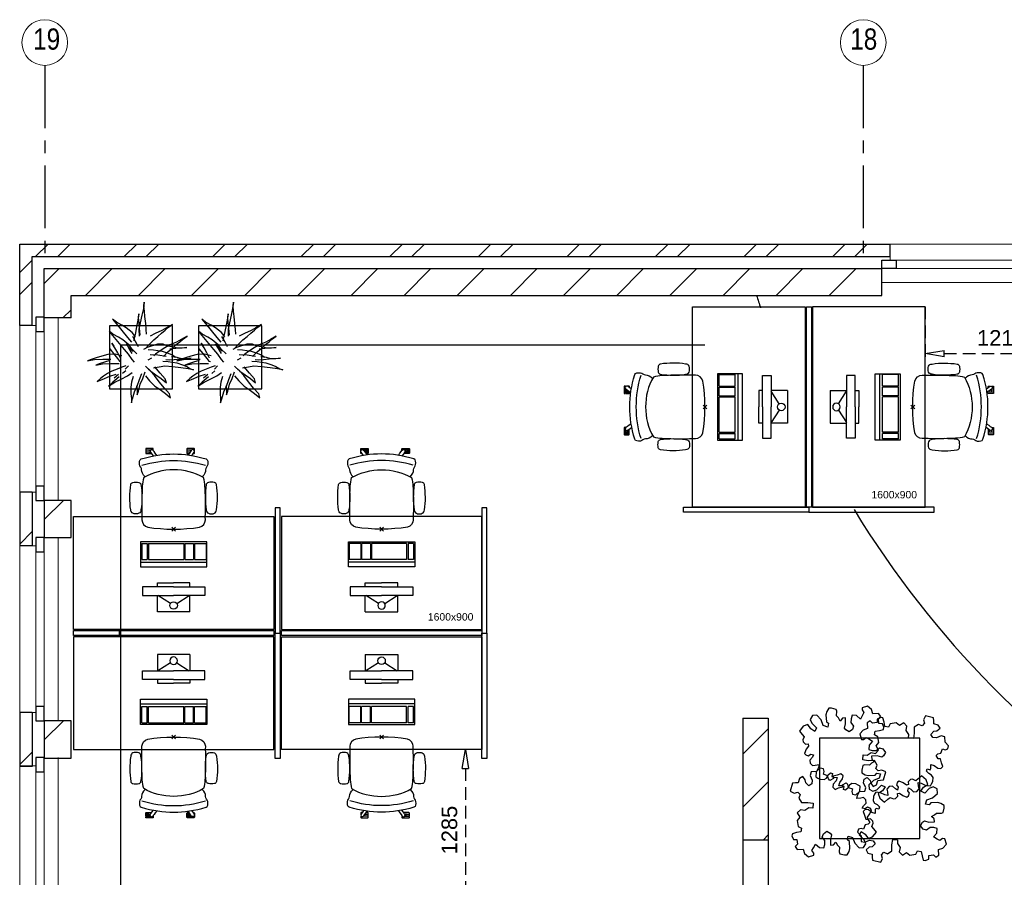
# Model space of a CAD drawing. Header units: millimetres. Extents: x -75976 to 232306, y 42824 to 140527.
# Tile 38 of 199: x 54007 to 61868, y 129765 to 136611. Entities that reach past the tile are written whole.
import ezdxf

# ---------------------------------------------------------------- set-up
doc = ezdxf.new("R2010")
doc.units = ezdxf.units.MM
doc.header["$LTSCALE"] = 400
doc.header["$PDMODE"] = 3
doc.header["$PDSIZE"] = 15
doc.linetypes.add('CENTER', pattern=[2, 1.25, -0.25, 0.25, -0.25])
doc.linetypes.add('HIDDEN', pattern=[0.375, 0.25, -0.125])
for name, color, linetype in [('-gd', 2, 'Continuous'), ('-ve', 2, 'HIDDEN'), ('inlay', 6, 'Continuous'), ('inr', 4, 'Continuous'), ('plant', 114, 'Continuous'), ('plat', 5, 'Continuous'), ('sona-s008_ip0', 7, 'Continuous'), ('stramien', 1, 'CENTER'), ('symbol', 1, 'Continuous'), ('timmerwerk-ge', 150, 'Continuous')]:
    doc.layers.add(name, color=color, linetype=linetype)
for name, color, linetype, lineweight in [('Buitenkozijnen', 140, 'Continuous', 15), ('mat-baksteen', 5, 'Continuous', 25), ('mat-beton (ihwg)', 5, 'Continuous', 25), ('mat-kalkzandsteen', 5, 'Continuous', 25), ('None', 7, 'Continuous', 9)]:
    doc.layers.add(name, color=color, linetype=linetype, lineweight=lineweight)
doc.styles.add('Arial', font='arial.ttf', dxfattribs={"height": 176.388889})
doc.styles.add('Arial Narrow', font='ARIALN.TTF', dxfattribs={"height": 222.25})
doc.styles.get("Standard").update_dxf_attribs({"font": 'arial.ttf'})
doc.dimstyles.new('CAL-N1-050-25', dxfattribs={"dimscale": 50, "dimtxt": 2.5, "dimasz": 3, "dimexe": 1.5, "dimexo": 0, "dimgap": 0.3, "dimtad": 0, "dimdec": 4, "dimrnd": 1, "dimdsep": 46, "dimtxsty": 'Standard', "dimblk": 'CLOSED', "dimcen": 0, "dimdle": 1.25, "dimclrt": 249, "dimadec": 0, "dimazin": 0, "dimtfac": 0.9, "dimtdec": 4, "dimtix": 1, "dimtmove": 0, "dimatfit": 3, "dimldrblk": 'CLOSED', "dimfxl": 1, "dimtvp": 1, "dimtolj": 1, "dimtzin": 0, "dimarcsym": 0})

# ---------------------------------------------------------------- blocks, each defined once
blk = doc.blocks.new('*X15')
at = {"layer": 'None', "lineweight": 9}
for p, q in [((-50108.9, 4621.1), (-49908.9, 4821.1)), ((-50108.9, 4196.9), (-49908.9, 4396.9)), ((-49946.5, 3935), (-49908.9, 3972.6))]:
    blk.add_line(p, q, dxfattribs=at)
blk = doc.blocks.new('*X66')
at = {"layer": 'None', "lineweight": 9}
for p, q in [((-55756.7, 8590), (-55656.7, 8690)), ((-55580.3, 8590), (-55480.3, 8690)), ((-55049.6, 8590), (-54949.6, 8690)), ((-54873.2, 8590), (-54773.2, 8690)), ((-54342.5, 8590), (-54242.5, 8690)), ((-54166.1, 8590), (-54066.1, 8690)), ((-53635.4, 8590), (-53535.4, 8690)), ((-53459, 8590), (-53359, 8690)), ((-52928.3, 8590), (-52828.3, 8690)), ((-52751.9, 8590), (-52651.9, 8690)), ((-52221.2, 8590), (-52121.2, 8690)), ((-52044.8, 8590), (-51944.8, 8690)), ((-51514.1, 8590), (-51414.1, 8690)), ((-51337.7, 8590), (-51237.7, 8690)), ((-50807, 8590), (-50707, 8690)), ((-50630.6, 8590), (-50530.6, 8690)), ((-50099.9, 8590), (-49999.9, 8690)), ((-49923.5, 8590), (-49823.5, 8690)), ((-49392.8, 8590), (-49292.8, 8690)), ((-49216.4, 8590), (-49116.4, 8690))]:
    blk.add_line(p, q, dxfattribs=at)
blk = doc.blocks.new('*X67')
at = {"layer": 'None', "lineweight": 9}
for p, q in [((-55883.9, 8462.8), (-55783.9, 8562.8)), ((-55883.9, 8286.4), (-55783.9, 8386.4))]:
    blk.add_line(p, q, dxfattribs=at)
blk = doc.blocks.new('Gevelpui best-uitbr 1330 (2D)')
at = {"layer": 'Buitenkozijnen', "lineweight": 15}
for p, q in [((-731.5, 71), (731.5, 71)), ((-731.5, 4), (-731.5, 71)), ((-731.5, 4), (731.5, 4)), ((731.5, 4), (731.5, 71))]:
    blk.add_line(p, q, dxfattribs=at)
at = {"layer": 'Buitenkozijnen', "color": 92, "lineweight": 25}
for points in [[(-731.5, 71), (-617.5, 71), (-617.5, 4), (-731.5, 4)], [(617.5, 71), (731.5, 71), (731.5, 4), (617.5, 4)]]:
    blk.add_lwpolyline(points, close=True, dxfattribs=at)
at = {"layer": 'None', "color": 43, "linetype": 'Continuous', "lineweight": 9}
blk.add_line((-731.5, -107), (731.5, -107), dxfattribs=at)
at = {"layer": 'None', "color": 43, "linetype": 'Continuous', "lineweight": 9, "flags": 128}
blk.add_lwpolyline([(-665, 71), (-665, 200), (665, 200), (665, 71)], dxfattribs=at)
blk = doc.blocks.new('*X68')
at = {"layer": 'None', "lineweight": 9}
for p, q in [((-55628.9, 8435), (-55569.9, 8494)), ((-55359.6, 8280), (-55145.6, 8494)), ((-54935.3, 8280), (-54721.3, 8494)), ((-54511.1, 8280), (-54297.1, 8494)), ((-54086.8, 8280), (-53872.8, 8494)), ((-53662.6, 8280), (-53448.6, 8494)), ((-53238.3, 8280), (-53024.3, 8494)), ((-52814, 8280), (-52600, 8494)), ((-52389.8, 8280), (-52175.8, 8494)), ((-51965.5, 8280), (-51751.5, 8494)), ((-51541.2, 8280), (-51327.2, 8494)), ((-51117, 8280), (-50903, 8494)), ((-50692.7, 8280), (-50478.7, 8494)), ((-50268.4, 8280), (-50054.4, 8494)), ((-49844.2, 8280), (-49630.2, 8494)), ((-49419.9, 8280), (-49205.9, 8494))]:
    blk.add_line(p, q, dxfattribs=at)
blk = doc.blocks.new('*X69')
at = {"layer": 'None', "lineweight": 9}
for p, q in [((-55687.9, 8375.9), (-55628.9, 8435)), ((-55538.6, 8101), (-55473.9, 8165.7))]:
    blk.add_line(p, q, dxfattribs=at)
blk = doc.blocks.new('*X55')
at = {"layer": 'None', "lineweight": 9}
blk.add_line((-148.5, -148.5), (4, 4), dxfattribs=at)
blk = doc.blocks.new('*X56')
at = {"layer": 'None', "lineweight": 9}
blk.add_line((100, 100), (200, 200), dxfattribs=at)
blk = doc.blocks.new('Penant best-uitbr  (2D)')
at = {"layer": 'mat-baksteen', "lineweight": 25}
for p, q in [((-215, 200), (215, 200)), ((-215, 100), (-215, 200)), ((215, 100), (215, 200)), ((-215, 100), (215, 100))]:
    blk.add_line(p, q, dxfattribs=at)
at = {"layer": 'mat-kalkzandsteen', "lineweight": 25}
blk.add_lwpolyline([(-148.5, 4), (148.5, 4), (148.5, -210), (-148.5, -210)], close=True, dxfattribs=at)
at = {"layer": 'mat-baksteen'}
blk.add_blockref('*X56', (0, 0), dxfattribs=at)
at = {"layer": 'mat-kalkzandsteen'}
blk.add_blockref('*X55', (0, 0), dxfattribs=at)
blk = doc.blocks.new('SYMB-BM02_B2')
at = {"layer": 'plant'}
blk.add_lwpolyline([(97.9, 356.4), (65.8, 370.6), (46.1, 367.1), (22.9, 343.9), (26.5, 317.2), (5.1, 313.6), (-27.1, 336.8), (-68.1, 352.8), (-84.2, 340.4), (-93.1, 315.4), (-77.1, 290.5), (-84.2, 262), (-105.6, 274.4), (-134.2, 301.2), (-166.3, 297.6), (-189.5, 272.7), (-184.2, 245.9), (-180.6, 208.5), (-209.2, 213.9), (-255.6, 237), (-302, 240.6), (-314.5, 221), (-325.2, 197.9), (-328.8, 156.9), (-314.5, 133.7), (-285.9, 119.5), (-262.7, 94.6), (-269.9, 73.2), (-298.4, 80.3), (-305.6, 67.8), (-307.4, 28.6), (-341.3, 37.6), (-375.2, 66.1), (-405.5, 69.6), (-427, 48.2), (-412.7, 12.6), (-402, -28.3), (-380.6, -26.6), (-360.9, -62.2), (-377, -76.4), (-407.3, -83.6), (-423.4, -126.3), (-448.4, -119.2), (-475.2, -126.3), (-482.3, -158.4), (-448.4, -194), (-446.6, -249.2), (-410.9, -258.1), (-362.7, -236.7), (-327, -242.1), (-307.4, -272.4), (-337.7, -302.6), (-366.3, -308), (-398.4, -332.9), (-380.6, -365), (-337.7, -377.5), (-335.9, -406), (-332.4, -436.2), (-252, -457.6), (-234.2, -418.4), (-243.1, -382.8), (-219.9, -357.9), (-184.2, -372.1), (-139.5, -343.6), (-141.3, -283.1), (-132.4, -229.6), (-84.2, -233.2), (-86, -270.6), (-59.2, -311.6), (-68.1, -354.3), (-36, -386.4), (6.8, -361.4), (39, -388.1), (97.9, -377.5), (115.7, -343.6), (153.2, -350.7), (160.4, -393.5), (171.1, -436.2), (192.5, -439.8), (228.2, -425.5), (230, -389.9), (274.6, -384.6), (299.6, -407.7), (328.2, -386.4), (326.4, -329.4), (369.2, -315.1), (403.2, -275.9), (387.1, -222.5), (365.7, -220.7), (338.9, -240.3), (312.1, -226.1), (274.6, -204.7), (308.6, -165.5), (312.1, -121), (278.2, -112.1), (240.7, -110.3), (205, -137), (171.1, -126.3), (146.1, -92.5), (165.7, -58.6), (183.6, -44.4), (228.2, -56.8), (285.3, -55.1), (281.8, -24.8), (255, -1.6), (285.3, 14.4), (305, 34), (353.2, 32.2), (371, 37.6), (381.7, 83.9), (381.7, 110.6), (349.6, 130.2), (317.5, 139.1), (247.9, 135.5), (231.8, 114.1), (194.3, 121.3), (208.6, 165.8), (265.7, 187.2), (313.9, 229.9), (310.3, 274.4), (271.1, 295.8), (231.8, 279.8), (187.2, 233.5), (149.7, 251.3), (176.4, 290.5), (219.3, 319), (203.2, 365.3), (155, 404.5), (121.1, 376), (97.9, 356.4)], dxfattribs=at)
blk = doc.blocks.new('boom nieuw 01')
at = {"layer": 'plant', "extrusion": (0, -4.44089e-16, -1)}
for p, q in [((-574, 694), (-627, 737)), ((-627, 737), (-616, 698)), ((-574, 694), (-627, 737)), ((-627, 737), (-616, 698)), ((-285, 709), (-298, 670)), ((-285, 665), (-285, 709)), ((-238, 749), (-257, 677)), ((-238, 749), (-257, 677)), ((-225, 789), (-238, 749)), ((-225, 789), (-238, 749)), ((-225, 745), (-225, 789)), ((-225, 745), (-225, 789)), ((-219, 696), (-225, 745)), ((-219, 696), (-225, 745)), ((-616, 698), (-564, 639)), ((-616, 698), (-564, 639)), ((-519, 654), (-574, 694)), ((-519, 654), (-574, 694)), ((-564, 639), (-510, 574)), ((-564, 639), (-510, 574)), ((-467, 618), (-519, 654)), ((-467, 618), (-519, 654)), ((-412, 565), (-467, 618)), ((-412, 565), (-467, 618)), ((-298, 670), (-316, 598)), ((-284, 619), (-308, 551)), ((-284, 619), (-308, 551)), ((-279, 616), (-285, 665)), ((-257, 677), (-284, 619)), ((-257, 677), (-284, 619)), ((-227, 576), (-219, 630)), ((-227, 576), (-219, 630)), ((-219, 630), (-219, 696)), ((-219, 630), (-219, 696)), ((9, 617), (-55, 579)), ((9, 617), (-55, 579)), ((-36, 579), (9, 617)), ((-36, 579), (9, 617)), ((-531, 541), (-584, 584)), ((-584, 584), (-573, 545)), ((-531, 541), (-584, 584)), ((-584, 584), (-573, 545)), ((-573, 545), (-520, 486)), ((-573, 545), (-520, 486)), ((-476, 501), (-531, 541)), ((-476, 501), (-531, 541)), ((-510, 574), (-463, 510)), ((-510, 574), (-463, 510)), ((-463, 510), (-423, 466)), ((-463, 510), (-423, 466)), ((-369, 511), (-412, 565)), ((-369, 511), (-412, 565)), ((-344, 540), (-368, 472)), ((-316, 598), (-344, 540)), ((-308, 551), (-333, 488)), ((-308, 551), (-333, 488)), ((-243, 519), (-227, 576)), ((-243, 519), (-227, 576)), ((-187, 511), (-234, 479)), ((-187, 511), (-234, 479)), ((-119, 548), (-187, 511)), ((-55, 579), (-119, 548)), ((-55, 579), (-119, 548)), ((-101, 524), (-55, 560)), ((-101, 524), (-55, 560)), ((-95, 500), (-50, 537)), ((-4, 517), (-70, 496)), ((-4, 517), (-70, 496)), ((-55, 560), (-36, 579)), ((-55, 560), (-36, 579)), ((73, 551), (-4, 517)), ((73, 551), (-4, 517)), ((20, 490), (61, 517)), ((20, 490), (61, 517)), ((61, 517), (92, 539)), ((61, 517), (92, 539)), ((126, 569), (73, 551)), ((126, 569), (73, 551)), ((92, 539), (126, 569)), ((92, 539), (126, 569)), ((-831, 440), (-863, 451)), ((-863, 451), (-808, 440)), ((-831, 440), (-863, 451)), ((-863, 451), (-808, 440)), ((-793, 417), (-831, 440)), ((-793, 417), (-831, 440)), ((-808, 440), (-733, 432)), ((-808, 440), (-733, 432)), ((-751, 400), (-793, 417)), ((-751, 400), (-793, 417)), ((-733, 432), (-646, 419)), ((-733, 432), (-646, 419)), ((-646, 419), (-567, 415)), ((-646, 419), (-567, 415)), ((-567, 415), (-510, 423)), ((-567, 415), (-510, 423)), ((-520, 486), (-467, 421)), ((-520, 486), (-467, 421)), ((-510, 423), (-451, 434)), ((-510, 423), (-451, 434)), ((-424, 465), (-476, 501)), ((-424, 465), (-476, 501)), ((-369, 412), (-424, 465)), ((-369, 412), (-424, 465)), ((-423, 466), (-397, 444)), ((-423, 466), (-397, 444)), ((-195, 409), (-161, 444)), ((-170, 410), (-128, 424)), ((-170, 410), (-128, 424)), ((-167, 460), (-136, 488)), ((-167, 460), (-136, 488)), ((-128, 424), (-78, 443)), ((-128, 424), (-78, 443)), ((-78, 443), (-25, 464)), ((-78, 443), (-25, 464)), ((-25, 464), (20, 490)), ((-25, 464), (20, 490)), ((-838, 331), (-790, 339)), ((-838, 331), (-790, 339)), ((-787, 335), (-838, 331)), ((-787, 335), (-838, 331)), ((-790, 339), (-724, 343)), ((-790, 339), (-724, 343)), ((-737, 335), (-787, 335)), ((-737, 335), (-787, 335)), ((-690, 378), (-751, 400)), ((-690, 378), (-751, 400)), ((-691, 320), (-737, 335)), ((-724, 343), (-665, 349)), ((-724, 343), (-665, 349)), ((-636, 315), (-691, 320)), ((-636, 315), (-691, 320)), ((-601, 365), (-690, 378)), ((-601, 365), (-690, 378)), ((-642, 298), (-680, 321)), ((-642, 298), (-680, 321)), ((-665, 349), (-613, 352)), ((-665, 349), (-613, 352)), ((-613, 352), (-578, 349)), ((-613, 352), (-578, 349)), ((-553, 314), (-604, 263)), ((-553, 314), (-604, 263)), ((-547, 362), (-601, 365)), ((-547, 362), (-601, 365)), ((-583, 313), (-496, 300)), ((-583, 313), (-496, 300)), ((-472, 292), (-455, 309)), ((-472, 292), (-455, 309)), ((-398, 347), (-436, 328)), ((-398, 347), (-436, 328)), ((-231, 344), (-254, 371)), ((-231, 344), (-254, 371)), ((-192, 292), (-231, 344)), ((-192, 292), (-231, 344)), ((-127, 307), (-59, 290)), ((-127, 307), (-59, 290)), ((-105, 362), (-122, 364)), ((-105, 362), (-122, 364)), ((-113, 330), (-85, 277)), ((-113, 330), (-85, 277)), ((-83, 336), (-105, 362)), ((-83, 336), (-105, 362)), ((-15, 385), (-100, 387)), ((-15, 385), (-100, 387)), ((-43, 284), (-83, 336)), ((-43, 284), (-83, 336)), ((69, 341), (-16, 343)), ((69, 341), (-16, 343)), ((71, 388), (-15, 385)), ((71, 388), (-15, 385)), ((-5, 354), (51, 371)), ((-5, 354), (51, 371)), ((16, 294), (79, 310)), ((16, 294), (79, 310)), ((51, 371), (104, 389)), ((51, 371), (104, 389)), ((154, 344), (69, 341)), ((154, 344), (69, 341)), ((140, 402), (71, 388)), ((140, 402), (71, 388)), ((79, 310), (135, 327)), ((79, 310), (135, 327)), ((104, 389), (140, 402)), ((104, 389), (140, 402)), ((135, 327), (188, 345)), ((135, 327), (188, 345)), ((224, 359), (154, 344)), ((224, 359), (154, 344)), ((188, 345), (224, 359)), ((188, 345), (224, 359)), ((-794, 221), (-746, 230)), ((-794, 221), (-746, 230)), ((-743, 226), (-794, 221)), ((-743, 226), (-794, 221)), ((-746, 230), (-680, 234)), ((-746, 230), (-680, 234)), ((-694, 225), (-743, 226)), ((-694, 225), (-743, 226)), ((-647, 211), (-694, 225)), ((-647, 211), (-694, 225)), ((-648, 228), (-686, 193)), ((-648, 228), (-686, 193)), ((-680, 234), (-621, 240)), ((-680, 234), (-621, 240)), ((-604, 263), (-648, 228)), ((-604, 263), (-648, 228)), ((-592, 206), (-647, 211)), ((-592, 206), (-647, 211)), ((-601, 281), (-642, 298)), ((-601, 281), (-642, 298)), ((-620, 196), (-568, 225)), ((-620, 196), (-568, 225)), ((-540, 259), (-601, 281)), ((-540, 259), (-601, 281)), ((-549, 186), (-592, 206)), ((-549, 186), (-592, 206)), ((-568, 225), (-511, 263)), ((-568, 225), (-511, 263)), ((-451, 246), (-540, 259)), ((-451, 246), (-540, 259)), ((-511, 263), (-472, 292)), ((-511, 263), (-472, 292)), ((-496, 300), (-417, 296)), ((-496, 300), (-417, 296)), ((-392, 219), (-496, 183)), ((-392, 219), (-496, 183)), ((-397, 243), (-451, 246)), ((-397, 243), (-451, 246)), ((-369, 232), (-403, 195)), ((-369, 232), (-403, 195)), ((-354, 238), (-392, 219)), ((-354, 238), (-392, 219)), ((-297, 215), (-269, 162)), ((-297, 215), (-269, 162)), ((-281, 288), (-232, 238)), ((-281, 288), (-232, 238)), ((-194, 216), (-242, 260)), ((-194, 216), (-242, 260)), ((-233, 285), (-204, 233)), ((-233, 285), (-204, 233)), ((-232, 238), (-199, 194)), ((-232, 238), (-199, 194)), ((-204, 233), (-174, 186)), ((-204, 233), (-174, 186)), ((-174, 186), (-194, 216)), ((-174, 186), (-194, 216)), ((-151, 244), (-192, 292)), ((-151, 244), (-192, 292)), ((-33, 98), (-151, 244)), ((-33, 98), (-151, 244)), ((-85, 277), (-56, 224)), ((-85, 277), (-56, 224)), ((-59, 290), (16, 294)), ((-59, 290), (16, 294)), ((-56, 224), (-25, 178)), ((-56, 224), (-25, 178)), ((-25, 178), (-46, 207)), ((-25, 178), (-46, 207)), ((-3, 235), (-43, 284)), ((-3, 235), (-43, 284)), ((-748, 141), (-796, 107)), ((-748, 141), (-796, 107)), ((-796, 107), (-737, 139)), ((-796, 107), (-737, 139)), ((-722, 163), (-748, 141)), ((-722, 163), (-748, 141)), ((-737, 139), (-688, 167)), ((-737, 139), (-688, 167)), ((-686, 193), (-722, 163)), ((-686, 193), (-722, 163)), ((-688, 167), (-620, 196)), ((-688, 167), (-620, 196)), ((-496, 183), (-549, 186)), ((-496, 183), (-549, 186)), ((-497, 109), (-535, 74)), ((-497, 109), (-535, 74)), ((-454, 144), (-497, 109)), ((-454, 144), (-497, 109)), ((-469, 77), (-417, 106)), ((-469, 77), (-417, 106)), ((-403, 195), (-454, 144)), ((-403, 195), (-454, 144)), ((-303, 34), (-304, 107)), ((-303, 34), (-304, 107)), ((-269, 162), (-239, 109)), ((-269, 162), (-239, 109)), ((-267, 114), (-235, 70)), ((-267, 114), (-235, 70)), ((-263, 89), (-248, 155)), ((-263, 89), (-248, 155)), ((-186, 120), (-227, 169)), ((-186, 120), (-227, 169)), ((-199, 194), (-138, 143)), ((-199, 194), (-138, 143)), ((-69, -25), (-186, 120)), ((-69, -25), (-186, 120)), ((-138, 143), (-93, 116)), ((-138, 143), (-93, 116)), ((-93, 116), (-36, 86)), ((-93, 116), (-36, 86)), ((-597, 22), (-646, -12)), ((-597, 22), (-646, -12)), ((-646, -12), (-586, 20)), ((-646, -12), (-586, 20)), ((-572, 44), (-597, 22)), ((-572, 44), (-597, 22)), ((-586, 20), (-537, 48)), ((-586, 20), (-537, 48)), ((-535, 74), (-572, 44)), ((-535, 74), (-572, 44)), ((-537, 48), (-469, 77)), ((-537, 48), (-469, 77)), ((-380, 87), (-378, 37)), ((-380, 87), (-378, 37)), ((-378, 37), (-372, -25)), ((-378, 37), (-372, -25)), ((-317, 95), (-308, 24)), ((-317, 95), (-308, 24)), ((-317, -32), (-303, 34)), ((-317, -32), (-303, 34)), ((-308, 24), (-304, -32)), ((-308, 24), (-304, -32)), ((-293, -58), (-278, 12)), ((-293, -58), (-278, 12)), ((-278, 12), (-263, 89)), ((-278, 12), (-263, 89)), ((-235, 70), (-173, 19)), ((-235, 70), (-173, 19)), ((-173, 19), (-128, -8)), ((-173, 19), (-128, -8)), ((-36, 86), (2, 56)), ((-36, 86), (2, 56)), ((2, 56), (-33, 98)), ((2, 56), (-33, 98)), ((-372, -25), (-363, -96)), ((-372, -25), (-363, -96)), ((-363, -96), (-359, -152)), ((-363, -96), (-359, -152)), ((-333, -108), (-317, -32)), ((-333, -108), (-317, -32)), ((-304, -32), (-299, -81)), ((-304, -32), (-299, -81)), ((-303, -124), (-293, -58)), ((-303, -124), (-293, -58)), ((-299, -81), (-303, -124)), ((-299, -81), (-303, -124)), ((-128, -8), (-72, -38)), ((-128, -8), (-72, -38)), ((-72, -38), (-33, -68)), ((-72, -38), (-33, -68)), ((-33, -68), (-69, -25)), ((-33, -68), (-69, -25)), ((-359, -152), (-354, -201)), ((-359, -152), (-354, -201)), ((-358, -244), (-348, -178)), ((-358, -244), (-348, -178)), ((-354, -201), (-358, -244)), ((-354, -201), (-358, -244)), ((-348, -178), (-333, -108)), ((-348, -178), (-333, -108))]:
    blk.add_line(p, q, dxfattribs=at)
at = {"layer": 'timmerwerk-ge', "linetype": 'Continuous', "extrusion": (0, -4.44089e-16, -1)}
for p, q in [((0, 647), (-647, 647)), ((-647, 647), (-647, 0)), ((0, 0), (0, 647)), ((-647, 0), (0, 0))]:
    blk.add_line(p, q, dxfattribs=at)
blk = doc.blocks.new('SONA-S008_B2')
at = {"layer": '-gd'}
blk.add_open_spline([(-253, -509.5), (-87.8, -560.2), (87.8, -560.2), (253, -509.5)], degree=3, dxfattribs=at)
for points in [[(-206.6, -15.8), (-79.4, 5.3), (79.6, 5.3), (206.6, -15.8)], [(-253, -272.1), (-257.1, -206.8), (-252.1, -139.2), (-253, -73.9)], [(-253, -73.9), (-253.4, -51.6), (-233.1, -20.2), (-206.6, -15.8)], [(206.6, -15.8), (233.1, -20.2), (253.4, -51.6), (253, -73.9)], [(253, -73.9), (252.1, -139.2), (257.1, -206.8), (253, -272.1)], [(-342.5, -153.6), (-353.5, -221.1), (-351.5, -287.6), (-342.5, -355.4)], [(-325.3, -126.1), (-337, -131.7), (-340.4, -140.8), (-342.5, -153.6)], [(-277.9, -126.1), (-287.8, -121.3), (-315.3, -121.3), (-325.3, -126.1)], [(-260.7, -153.6), (-262.7, -140.8), (-266.2, -131.7), (-277.9, -126.1)], [(-260.7, -355.4), (-251.6, -287.6), (-249.7, -221.1), (-260.7, -153.6)], [(260.6, -355.4), (251.6, -287.6), (249.7, -221.1), (260.6, -153.6)], [(260.6, -153.6), (262.7, -140.8), (266.2, -131.7), (277.9, -126.1)], [(277.9, -126.1), (287.8, -121.3), (315.3, -121.3), (325.3, -126.1)], [(325.3, -126.1), (337, -131.7), (340.4, -140.8), (342.5, -153.6)], [(342.5, -153.6), (353.4, -221.1), (351.5, -287.6), (342.5, -355.4)], [(-255.2, -303.9), (-254.1, -304.3), (-252.9, -304.7), (-251.7, -305.1)], [(-238.9, -411.5), (-253, -365.7), (-250.2, -318.7), (-253, -272.1)], [(253, -272.1), (250.2, -318.7), (253, -365.7), (238.9, -411.5)], [(251.9, -297.7), (252.9, -297.4), (253.8, -297.1), (254.7, -296.8)], [(-342.5, -355.4), (-341.5, -363), (-333.6, -369.9), (-326.1, -371.8)], [(-326.1, -371.8), (-310.3, -375.7), (-292.8, -375.7), (-277, -371.8)], [(-277, -371.8), (-269.5, -369.9), (-261.7, -363), (-260.7, -355.4)], [(-250.7, -332.5), (-253.1, -331.7), (-255.4, -330.9), (-257.6, -330.2)], [(256.9, -323.2), (255, -323.8), (253.1, -324.4), (251, -325.1)], [(277, -371.8), (269.5, -369.9), (261.7, -363), (260.6, -355.4)], [(326.1, -371.8), (310.3, -375.7), (292.8, -375.7), (277, -371.8)], [(342.5, -355.4), (341.5, -363), (333.6, -369.9), (326.1, -371.8)], [(-227.3, -418.1), (-247.1, -436.6), (-255.7, -455.2), (-255.5, -473.7)], [(238.9, -411.5), (95.4, -494.5), (-95.5, -494.5), (-238.9, -411.5)], [(255.5, -473.7), (255.7, -455.2), (247.1, -436.6), (227.3, -418.1)], [(-272.1, -515.2), (-274.4, -533.8), (-273.7, -555.7), (-258.6, -560.1)], [(-255.5, -473.7), (-255.4, -489), (-270.3, -500.1), (-272.1, -515.2)], [(272.1, -515.2), (270.3, -500.1), (255.4, -489), (255.5, -473.7)], [(258.6, -560.1), (273.7, -555.6), (274.4, -533.8), (272.1, -515.2)], [(-258.6, -560.1), (-77.4, -613.6), (78.8, -613.6), (258.6, -560.1)], [(-222.4, -606.9), (-222.4, -604.9), (-220.7, -603.3), (-218.7, -603.3)], [(-222.4, -615.1), (-222.4, -615.1), (-222.4, -606.9), (-222.4, -606.9)], [(-218.8, -615.1), (-218.8, -615.1), (-222.4, -615.1), (-222.4, -615.1)], [(-222.4, -629.9), (-222.4, -629.9), (-222.4, -618.1), (-222.4, -618.1)], [(-222.4, -618.1), (-222.4, -618.1), (-198.5, -618.1), (-198.5, -618.1)], [(-198.5, -615.1), (-198.5, -615.1), (-218.8, -615.1), (-218.8, -615.1)], [(-218.7, -603.3), (-218.7, -603.3), (-192, -603.3), (-176.8, -603.3)], [(-198.5, -618.1), (-198.5, -618.1), (-198.5, -615.1), (-198.5, -615.1)], [(-198.5, -615.1), (-198.5, -615.1), (-186.7, -615.2), (-186.7, -615.2)], [(-198.5, -618.1), (-198.5, -618.1), (-189.1, -618.2), (-187.1, -618.2)], [(-182.7, -633.4), (-188.4, -629.2), (-189.7, -621.1), (-185.5, -615.4)], [(-185.4, -615.2), (-186.2, -615.2), (-186.7, -615.2), (-186.7, -615.2)], [(-186.7, -615.2), (-186.7, -615.2), (-186.7, -616.4), (-186.7, -617.3)], [(-185.5, -615.4), (-185.5, -615.4), (-176.5, -602.9), (-162.6, -583.8)], [(-134.5, -588.9), (-152.4, -613.6), (-164.7, -630.5), (-164.7, -630.5)], [(-162.8, -628), (-162.8, -629.2), (-162.8, -630.1), (-162.8, -630.1)], [(106.4, -606.6), (106.4, -604.6), (108, -603), (110, -603)], [(106.4, -614.8), (106.4, -614.8), (106.4, -606.6), (106.4, -606.6)], [(110.1, -614.8), (110.1, -614.8), (106.4, -614.8), (106.4, -614.8)], [(106.4, -629.7), (106.4, -629.7), (106.4, -617.8), (106.4, -617.8)], [(106.4, -617.8), (106.4, -617.8), (130.3, -617.8), (130.3, -617.8)], [(110, -603), (110, -603), (115.6, -603), (123.1, -603)], [(130.3, -614.8), (130.3, -614.8), (110.1, -614.8), (110.1, -614.8)], [(143.1, -630.4), (143.1, -630.4), (131.8, -614.9), (115.2, -592)], [(130.3, -617.8), (130.3, -617.8), (130.3, -614.8), (130.3, -614.8)], [(130.3, -614.8), (130.3, -614.8), (130.9, -614.8), (131.7, -614.8)], [(130.3, -617.8), (130.3, -617.8), (131.9, -617.8), (133.9, -617.8)], [(143.7, -587.5), (156, -604.4), (163.9, -615.2), (163.9, -615.2)], [(154.9, -602.9), (159.4, -602.9), (162.3, -602.9), (162.3, -602.9)], [(163.9, -615.2), (168.1, -621), (166.8, -629.1), (161.1, -633.2)], [(162.3, -602.9), (164.4, -602.9), (166, -604.6), (166, -606.6)], [(166, -614.8), (166, -614.8), (164.6, -614.8), (163.5, -614.8)], [(165.3, -617.8), (165.8, -617.8), (166, -617.8), (166, -617.8)], [(166, -606.6), (166, -606.6), (166, -614.8), (166, -614.8)], [(166, -617.8), (166, -617.8), (166, -618.6), (166, -619.9)], [(166, -625.7), (166, -627.8), (166, -629.6), (166, -629.6)], [(-222.5, -641.1), (-222.5, -641.1), (-222.4, -632.9), (-222.4, -632.9)], [(-218.8, -644.8), (-220.8, -644.8), (-222.5, -643.1), (-222.5, -641.1)], [(-198.6, -630), (-198.6, -630), (-222.4, -629.9), (-222.4, -629.9)], [(-222.4, -632.9), (-222.4, -632.9), (-218.8, -632.9), (-218.8, -632.9)], [(-218.8, -632.9), (-218.8, -632.9), (-198.6, -633), (-198.6, -633)], [(-166.5, -644.9), (-166.5, -644.9), (-218.8, -644.8), (-218.8, -644.8)], [(-198.6, -633), (-198.6, -633), (-198.6, -630), (-198.6, -630)], [(-198.6, -630), (-198.6, -630), (-186.7, -630), (-186.7, -630)], [(-198.6, -633), (-198.6, -633), (-186.7, -633), (-186.7, -633)], [(-185.9, -630), (-186.4, -630), (-186.7, -630), (-186.7, -630)], [(-186.7, -630), (-186.7, -630), (-186.7, -633), (-186.7, -633)], [(-186.7, -633), (-186.7, -633), (-185.3, -633), (-183.1, -633)], [(-164.7, -630.5), (-168.8, -636.2), (-176.9, -637.5), (-182.7, -633.4)], [(-182.7, -633.4), (-182.7, -633.4), (-182.7, -633.4), (-182.7, -633.4)], [(-167.1, -633), (-166.7, -633), (-166.5, -633), (-166.5, -633)], [(-166.5, -633), (-166.5, -633), (-162.9, -633.1), (-162.9, -633.1)], [(-162.9, -641.3), (-162.9, -643.3), (-164.5, -644.9), (-166.5, -644.9)], [(-162.8, -630.1), (-162.8, -630.1), (-163.4, -630.1), (-164.4, -630)], [(-162.9, -633.1), (-162.9, -633.1), (-162.9, -641.3), (-162.9, -641.3)], [(130.3, -629.6), (130.3, -629.6), (106.4, -629.7), (106.4, -629.7)], [(106.4, -640.9), (106.4, -640.9), (106.4, -632.7), (106.4, -632.7)], [(106.4, -632.7), (106.4, -632.7), (110.1, -632.7), (110.1, -632.7)], [(110.1, -644.5), (108.1, -644.5), (106.5, -642.9), (106.4, -640.9)], [(110.1, -632.7), (110.1, -632.7), (130.3, -632.6), (130.3, -632.6)], [(162.4, -644.4), (162.4, -644.4), (110.1, -644.5), (110.1, -644.5)], [(130.3, -632.6), (130.3, -632.6), (130.3, -629.6), (130.3, -629.6)], [(130.3, -629.6), (130.3, -629.6), (142.1, -629.6), (142.1, -629.6)], [(130.3, -632.6), (130.3, -632.6), (142.2, -632.6), (142.2, -632.6)], [(142.5, -629.6), (142.3, -629.6), (142.1, -629.6), (142.1, -629.6)], [(142.1, -629.6), (142.1, -629.6), (142.2, -632.6), (142.2, -632.6)], [(142.2, -632.6), (142.2, -632.6), (143.3, -632.6), (145.1, -632.6)], [(161.1, -633.2), (155.3, -637.4), (147.2, -636.1), (143.1, -630.4)], [(161.1, -633.2), (161.1, -633.2), (161.1, -633.2), (161.1, -633.2)], [(161.8, -632.6), (162.2, -632.6), (162.4, -632.6), (162.4, -632.6)], [(162.4, -632.6), (162.4, -632.6), (166, -632.6), (166, -632.6)], [(166, -640.8), (166, -642.8), (164.4, -644.4), (162.4, -644.4)], [(166, -629.6), (166, -629.6), (165.4, -629.6), (164.4, -629.6)], [(166, -632.6), (166, -632.6), (166, -640.8), (166, -640.8)]]:
    blk.add_open_spline(points, degree=3)
at = {"layer": 'sona-s008_ip0'}
blk.add_point((0, 0), dxfattribs=at)
blk = doc.blocks.new('SYMB-CMP4_B2')
for p, q in [((-130, 558.1), (130, 558.1)), ((-130, 558.1), (-130, 428.1)), ((130, 558.1), (130, 428.1)), ((-25.3, 491.9), (-125, 428.1)), ((25.3, 491.9), (125, 428.1)), ((-250, 358.1), (-250, 428.1)), ((-250, 428.1), (0, 428.1)), ((250, 428.1), (0, 428.1)), ((250, 358.1), (250, 428.1)), ((0, 358.1), (-250, 358.1)), ((-130, 358.1), (-130, 328.1)), ((-130, 328.1), (0, 328.1)), ((0, 358.1), (250, 358.1)), ((130, 328.1), (0, 328.1)), ((130, 358.1), (130, 328.1)), ((265, 200), (-265, 200)), ((-265, 200), (-265, 0)), ((265, 162.9), (-265, 162.9)), ((265, 0), (265, 200)), ((-166.8, 141.5), (-259.7, 141.5)), ((-259.7, 12.9), (-259.7, 141.5)), ((-166.8, 12.9), (-166.8, 141.5)), ((-88, 141.5), (-159.1, 141.5)), ((-159.1, 12.9), (-159.1, 141.5)), ((-88, 12.9), (-88, 141.5)), ((200.4, 141.5), (-81.5, 141.5)), ((-81.5, 12.9), (-81.5, 141.5)), ((200.4, 12.9), (200.4, 141.5)), ((254.7, 141.5), (212.3, 141.5)), ((212.3, 12.9), (212.3, 141.5)), ((254.7, 12.9), (254.7, 141.5)), ((-265, 0), (265, 0)), ((-166.8, 12.9), (-259.7, 12.9)), ((-88, 12.9), (-159.1, 12.9)), ((200.4, 12.9), (-81.5, 12.9)), ((254.7, 12.9), (212.3, 12.9))]:
    blk.add_line(p, q)
blk.add_circle((0, 508.1), 30)
blk = doc.blocks.new('_CLOSED')
at = {"color": 0, "linetype": 'ByBlock'}
for p, q in [((-1, 0.167), (0, 0)), ((-1, 0.167), (-1, -0.167)), ((0, 0), (-1, -0.167))]:
    blk.add_line(p, q, dxfattribs=at)
blk = doc.blocks.new('*D1619')
at = {"layer": '-ve', "color": 0, "lineweight": -2, "transparency": 16777216}
for p, q in [((61237.6, 134320), (61237.6, 133870.3)), ((62451.9, 134320), (62451.9, 133870.3)), ((61387.6, 133945.3), (62301.9, 133945.3))]:
    blk.add_line(p, q, dxfattribs=at)
at = {"layer": 'Defpoints', "color": 0, "transparency": 16777216}
for p in [(61237.6, 134320), (62451.9, 134320), (62451.9, 133945.3)]:
    blk.add_point(p, dxfattribs=at)
at = {"layer": '-ve', "color": 0, "lineweight": -2, "transparency": 16777216, "xscale": 150, "yscale": 150, "zscale": 150, "rotation": 180}
blk.add_blockref('_CLOSED', (61237.6, 133945.3), dxfattribs=at)
at = {"layer": '-ve', "color": 0, "lineweight": -2, "transparency": 16777216, "xscale": 150, "yscale": 150, "zscale": 150}
blk.add_blockref('_CLOSED', (62451.9, 133945.3), dxfattribs=at)
at = {"layer": '-ve', "color": 249, "transparency": 16777216, "insert": (61844.7, 134070.8), "char_height": 125, "attachment_point": 5}
blk.add_mtext('\\A1;1214', dxfattribs=at)
blk = doc.blocks.new('*D1620')
at = {"layer": '-ve', "color": 0, "lineweight": -2, "transparency": 16777216}
for p, q in [((57696.1, 130784.5), (57490.8, 130784.5)), ((57565.8, 130634.5), (57565.8, 129649)), ((57696.1, 129499), (57490.8, 129499))]:
    blk.add_line(p, q, dxfattribs=at)
at = {"layer": 'Defpoints', "color": 0, "transparency": 16777216}
for p in [(57696.1, 130784.5), (57565.8, 129499), (57696.1, 129499)]:
    blk.add_point(p, dxfattribs=at)
at = {"layer": '-ve', "color": 0, "lineweight": -2, "transparency": 16777216, "xscale": 150, "yscale": 150, "zscale": 150}
for p, rotation in [((57565.8, 130784.5), 90), ((57565.8, 129499), 270)]:
    blk.add_blockref('_CLOSED', p, dxfattribs=dict(at, rotation=rotation))
at = {"layer": '-ve', "color": 249, "transparency": 16777216, "insert": (57438.2, 130141.7), "char_height": 125, "attachment_point": 5, "rotation": 90}
blk.add_mtext('\\A1;1285', dxfattribs=at)
blk = doc.blocks.new('plat b2')
at = {"layer": 'inlay'}
for p, q in [((5270.74944, 14768.09412), (607, 14768.09412)), ((607, 9804.09412), (607, 14768.09412)), ((594.58631, 12499.54677), (594.58631, 12439.54677))]:
    blk.add_line(p, q, dxfattribs=at)
for centre, radius, start, end in [((13093.39781, 17508.47074), 7771.89105, 197.54889005, 198.323773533), ((13080.6381, 17485.83775), 7749.2104, 211.34224314, 316.946223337)]:
    blk.add_arc(centre, radius, start, end, dxfattribs=at)
at = {"layer": 'inr'}
for points in [[(6070.74944, 15075.09412), (6070.74944, 13475.09412), (5170.74944, 13475.09412), (5170.74944, 15075.09412)], [(6120.74944, 15075.09412), (6120.74944, 13475.09412), (6080.74944, 13475.09412), (6080.74944, 15075.09412)], [(6130.74944, 15075.09412), (6130.74944, 13475.09412), (7030.74944, 13475.09412), (7030.74944, 15075.09412)], [(1839.21596, 13469.54677), (1839.21596, 12469.54677), (1879.21596, 12469.54677), (1879.21596, 13469.54677)], [(3489.21596, 13469.54677), (3489.21596, 12469.54677), (3529.21596, 12469.54677), (3529.21596, 13469.54677)], [(5100.74944, 13475.09412), (6100.74944, 13475.09412), (6100.74944, 13435.09412), (5100.74944, 13435.09412)], [(7100.74944, 13475.09412), (6100.74944, 13475.09412), (6100.74944, 13435.09412), (7100.74944, 13435.09412)], [(1829.21596, 12499.54677), (229.21596, 12499.54677), (229.21596, 13399.54677), (1829.21596, 13399.54677)], [(1889.21596, 12499.54677), (3489.21596, 12499.54677), (3489.21596, 13399.54677), (1889.21596, 13399.54677)], [(229.21596, 12489.54677), (1829.21596, 12489.54677), (1829.21596, 12449.54677), (229.21596, 12449.54677)], [(1829.21596, 12439.54677), (229.21596, 12439.54677), (229.21596, 11539.54677), (1829.21596, 11539.54677)], [(1839.21596, 11469.54677), (1839.21596, 12469.54677), (1879.21596, 12469.54677), (1879.21596, 11469.54677)], [(1889.21596, 12489.54677), (3489.21596, 12489.54677), (3489.21596, 12449.54677), (1889.21596, 12449.54677)], [(1889.21596, 12439.54677), (3489.21596, 12439.54677), (3489.21596, 11539.54677), (1889.21596, 11539.54677)], [(3489.21596, 11469.54677), (3489.21596, 12469.54677), (3529.21596, 12469.54677), (3529.21596, 11469.54677)], [(6185.75693, 10829.6013), (6985.75693, 10829.6013), (6985.75693, 11629.6013), (6185.75693, 11629.6013)]]:
    blk.add_lwpolyline(points, close=True, dxfattribs=at)
at = {"layer": 'mat-baksteen', "lineweight": 25}
for p, q in [((-200, 15575.09412), (6750, 15575.09412)), ((-200, 14925.09412), (-200, 15575.09412)), ((6750, 15475.09412), (6750, 15575.09412)), ((-100, 15475.09412), (6750, 15475.09412)), ((-100, 14925.09412), (-100, 15475.09412)), ((-100, 14925.09412), (-200, 14925.09412))]:
    blk.add_line(p, q, dxfattribs=at)
at = {"layer": 'mat-beton (ihwg)', "lineweight": 25}
for p, q in [((5575, 11790.09412), (5775, 11790.09412)), ((5625, 11790.09412), (5725, 11790.09412)), ((5575, 10820.09412), (5575, 9120.09412)), ((5575, 10820.09412), (5775, 10820.09412)), ((5775, 10820.09412), (5775, 9120.09412))]:
    blk.add_line(p, q, dxfattribs=at)
at = {"layer": 'mat-kalkzandsteen', "lineweight": 25}
for p, q in [((-4, 15379.09412), (6683.5, 15379.09412)), ((-4, 14986.09412), (-4, 15379.09412)), ((6683.5, 15165.09412), (6683.5, 15379.09412)), ((210, 15165.09412), (6683.5, 15165.09412)), ((210, 14986.09412), (210, 15165.09412)), ((210, 14986.09412), (-4, 14986.09412)), ((5575, 11790.09412), (5575, 10820.09412)), ((5775, 11790.09412), (5775, 10820.09412)), ((5575, 10820.09412), (5775, 10820.09412))]:
    blk.add_line(p, q, dxfattribs=at)
at = {"layer": 'None', "color": 43, "linetype": 'Continuous', "lineweight": 9}
for centre in [(0, 17183.93776), (6535, 17183.93776)]:
    blk.add_circle(centre, 182.60642, dxfattribs=at)
at = {"layer": 'stramien'}
for p, q in [((0, 17001.33134), (0, 15501.33134)), ((6535, 17001.33134), (6535, 15501.33134))]:
    blk.add_line(p, q, dxfattribs=at)
at = {"layer": '-ve', "xscale": 0.778752, "yscale": 0.778752, "zscale": 0.778752, "rotation": 180}
for p in [(516.23793, 14922.55364), (1228.75345, 14922.55364)]:
    blk.add_blockref('boom nieuw 01', p, dxfattribs=at)
at = {"layer": 'inr', "xscale": -1}
for p, rotation in [((5270.74944, 14275.09412), 270), ((1029.21596, 13299.54677), 180)]:
    blk.add_blockref('SONA-S008_B2', p, dxfattribs=dict(at, rotation=rotation))
at = {"layer": 'inr'}
for p, rotation in [((6930.74944, 14275.09412), 89.99999999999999), ((2689.21596, 13299.54677), 180)]:
    blk.add_blockref('SONA-S008_B2', p, dxfattribs=dict(at, rotation=rotation))
blk.add_blockref('SONA-S008_B2', (1029.21596, 11639.54677), dxfattribs=at)
at = {"layer": 'inr', "xscale": -1}
blk.add_blockref('SONA-S008_B2', (2689.21596, 11639.54677), dxfattribs=at)
at = {"layer": 'mat-baksteen'}
for name in ['*X66', '*X67']:
    blk.add_blockref(name, (55683.94063, 6885.09412), dxfattribs=at)
at = {"layer": 'mat-kalkzandsteen'}
for name in ['*X68', '*X69', '*X15']:
    blk.add_blockref(name, (55683.94063, 6885.09412), dxfattribs=at)
at = {"layer": 'mat-kalkzandsteen', "color": 7, "xscale": -1, "rotation": 90}
for name, p in [('Gevelpui best-uitbr 1330 (2D)', (0, 14260.09412)), ('Penant best-uitbr  (2D)', (0, 13380.09412)), ('Penant best-uitbr  (2D)', (0, 13380.09412)), ('Penant best-uitbr  (2D)', (0, 13380.09412)), ('Gevelpui best-uitbr 1330 (2D)', (0, 12500.09412)), ('Penant best-uitbr  (2D)', (0, 11620.09412)), ('Gevelpui best-uitbr 1330 (2D)', (0, 10745.59412))]:
    blk.add_blockref(name, p, dxfattribs=at)
at = {"layer": 'None', "color": 7}
blk.add_blockref('Gevelpui best-uitbr 1330 (2D)', (7415, 15375.09412), dxfattribs=at)
at = {"layer": 'symbol'}
for p, rotation in [((5372.23814, 14275.09412), 270), ((1029.21596, 13198.05807), 180)]:
    blk.add_blockref('SYMB-CMP4_B2', p, dxfattribs=dict(at, rotation=rotation))
at = {"layer": 'symbol', "xscale": -1}
for p, rotation in [((6829.26074, 14275.09412), 90), ((2689.21596, 13198.05807), 180)]:
    blk.add_blockref('SYMB-CMP4_B2', p, dxfattribs=dict(at, rotation=rotation))
blk.add_blockref('SYMB-CMP4_B2', (1029.21596, 11741.03547), dxfattribs=at)
at = {"layer": 'symbol'}
blk.add_blockref('SYMB-CMP4_B2', (2689.21596, 11741.03547), dxfattribs=at)
at = {"layer": 'symbol', "xscale": 0.8, "yscale": 0.8, "zscale": 0.8}
for p, rotation in [((6348.7916, 11563.74634), 89.99999999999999), ((6829.51883, 11443.25649), 180), ((6317.86668, 11005.03496), 270)]:
    blk.add_blockref('SYMB-BM02_B2', p, dxfattribs=dict(at, rotation=rotation))
blk.add_blockref('SYMB-BM02_B2', (6876.03512, 11005.89082), dxfattribs=at)
at = {"layer": 'None', "color": 8, "char_height": 169.333333, "attachment_point": 1, "style": 'Arial Narrow'}
for s, insert in [('19', (-92.50186, 17296.69535)), ('18', (6431.2805, 17296.69535))]:
    blk.add_mtext(s, dxfattribs=dict(at, insert=insert))
at = {"layer": 'plat', "char_height": 59.266667, "attachment_point": 1, "style": 'Arial'}
for insert in [(6600.6069, 13604.34691), (3059.07342, 12628.79956)]:
    blk.add_mtext('1600x900', dxfattribs=dict(at, insert=insert))
at = {"layer": '-ve'}
for p1, p2, distance, picture, middle, set_off in [((7030.74944, 15075.09412), (8245, 15075.09412), -374.74532, '*D1619', (7637.87472, 14825.8604), (-54206.85564, -119244.92408)), ((3489.215959, 11539.546771), (3489.215959, 10254.094119), -130.24151, '*D1620', (3231.331203, 10896.820445), (-54206.855637, -119244.924084))]:
    dim = blk.add_aligned_dim(p1=p1, p2=p2, distance=distance, dimstyle='CAL-N1-050-25', dxfattribs=at)
    dim.commit()
    dim.dimension.update_dxf_attribs({"geometry": picture, "text_midpoint": middle, "insert": set_off})

msp = doc.modelspace()

# ---------------------------------------------------------------- block references
at = {"layer": '-ve'}
msp.add_blockref('plat b2', (54206.85564, 119244.92408), dxfattribs=at)

doc.saveas('drawing.dxf')
